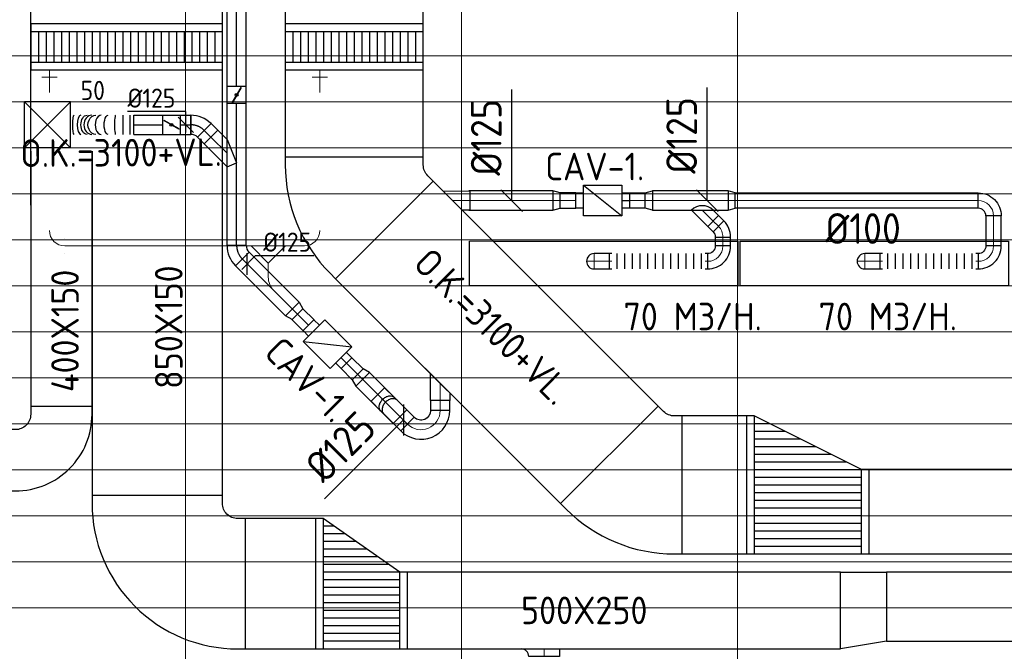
# Model space of a CAD drawing. Header units: millimetres. Extents: x -73257 to 31053, y 5203 to 51987.
# Tile 12 of 58: x -55850 to -49430, y 9635 to 13755. Entities that reach past the tile are written whole.
import ezdxf
from ezdxf.enums import TextEntityAlignment as Align

# ---------------------------------------------------------------- set-up
doc = ezdxf.new("R2010")
doc.units = ezdxf.units.MM
doc.header["$LTSCALE"] = 50
doc.linetypes.add('CENTER2', pattern=[28.575, 19.05, -3.175, 3.175, -3.175])
for name, color, linetype in [('4plfd', 254, 'Continuous'), ('BALKEN', 7, 'Continuous'), ('WL570---_RETOUR', 100, 'Continuous'), ('WL570---_TOEVOER', 200, 'Continuous'), ('WL570---_TOEVOER_HL', 1, 'Continuous'), ('WM570---', 2, 'Continuous'), ('WM570---_TOEVOER', 2, 'Continuous'), ('WM570---_TOEVOER_PR', 2, 'Continuous')]:
    doc.layers.add(name, color=color, linetype=linetype)
for name, color, linetype, lineweight in [('WL570---_BESTAAND-HARTLIJN', 161, 'Continuous', 0), ('WL570---_BESTAAND-ROOSTER', 161, 'Continuous', 0), ('WL570---_BESTAAND-TOEVOER', 180, 'Continuous', 0), ('WL570---_DEMONTEREN', 10, 'Continuous', 0)]:
    doc.layers.add(name, color=color, linetype=linetype, lineweight=lineweight)
doc.layers.get('WL570---_DEMONTEREN').off()
doc.styles.add('BURO-025', font='ISO96.shx', dxfattribs={"height": 125})
doc.styles.add('ISO', font='ISO', dxfattribs={"height": 162})
doc.styles.add('LZ-MAATVOEREN', font='simplex')
doc.styles.add('MAATVOERING', font='ISO')

# ---------------------------------------------------------------- blocks, each defined once
blk = doc.blocks.new('Groep-41')
at = {"color": 8, "linetype": 'Continuous', "lineweight": 13}
for p, q in [((-73154.9, 12999.1), (-22154.9, 12999.1)), ((-73154.9, 12699.1), (-22154.9, 12699.1)), ((-73154.9, 12399.1), (-22154.9, 12399.1)), ((-73154.9, 12099.1), (-22154.9, 12099.1))]:
    blk.add_line(p, q, dxfattribs=at)
blk = doc.blocks.new('Groep-50')
at = {"color": 8, "linetype": 'Continuous', "lineweight": 13}
for p, q in [((-54854.9, 19149.1), (-54854.9, 7003.9)), ((-53054.9, 18999.1), (-53054.9, 6825.7)), ((-56654.9, 18699.1), (-56654.9, 7233.8)), ((-72854.9, 11799.1), (-22392.8, 11799.1)), ((-72188.2, 11499.1), (-23121.3, 11499.1)), ((-71473.3, 11199.1), (-23841, 11199.1)), ((-70711.8, 10899.1), (-24597.7, 10899.1)), ((-69854.9, 10599.1), (-25389.2, 10599.1)), ((-69080.3, 10299.1), (-26229.6, 10299.1)), ((-68159.5, 9999.1), (-27084.9, 9999.1)), ((-67238.6, 9699.1), (-28071.2, 9699.1)), ((-66254.9, 9399.1), (-28992, 9399.1))]:
    blk.add_line(p, q, dxfattribs=at)
at = {"color": 8, "linetype": 'Continuous', "lineweight": 13, "flags": 128}
blk.add_lwpolyline([(-22004.9, 19149), (-22004.9, 11828, -0.208473), (-73205.8, 11785.1), (-73304.9, 11828.1)], format="xyb", dxfattribs=at)
at = {"color": 8, "linetype": 'Continuous', "lineweight": 13}
blk.add_arc((-47654.8, 70538.1), 63940.9, 246.496301, 293.503386, dxfattribs=at)
at = {"color": 8}
blk.add_blockref('Groep-41', (0, 0), dxfattribs=at)
blk = doc.blocks.new('Block plafond 3e verd')
at = {"layer": '4plfd'}
blk.add_blockref('Groep-50', (73304.912, -19149.14), dxfattribs=at)
blk = doc.blocks.new('ORN_T_SP')
blk.add_lwpolyline([(-0.5, 0.5), (-0.5, -0.5), (0.5, -0.5), (0.5, 0.5)], close=True)
at = {"style": 'LZ-MAATVOEREN', "flags": 9}
for tag, p in [('ROS_TYPE', (0.6333, 0.6833)), ('ROS_M3H', (0.6333, 0.4833)), ('ROS_ZIJDE', (0.6333, 0.2833)), ('ROS_STAT', (0.6333, 0.0833))]:
    blk.add_attdef(tag, p, '', height=0.125, dxfattribs=at)
blk = doc.blocks.new('KARO')
for p, q in [((1, 0.5), (0, 0.5)), ((0, -0.5), (1, -0.5))]:
    blk.add_line(p, q)
at = {"invisible_edges": 15}
blk.add_3dface([(0, 0.5), (0, -0.5), (1, -0.5), (1, 0.5)], dxfattribs=at)
at = {"layer": 'WL570---_BESTAAND-HARTLIJN'}
blk.add_line((0, 0), (1, 0), dxfattribs=at)
blk = doc.blocks.new('FLLINE100')
blk.add_line((0, -50), (0, 50))
blk = doc.blocks.new('OEX1000063300')
at = {"rotation": 180}
for p in [(50, 0), (100, 0), (150, 0), (200, 0), (250, 0), (300, 0), (350, 0), (400, 0), (450, 0), (500, 0), (550, 0), (600, 0)]:
    blk.add_blockref('FLLINE100', p, dxfattribs=at)
blk = doc.blocks.new('VBX1001000010025000')
at = {"layer": 'WL570---_TOEVOER'}
for p, q in [((50, -100), (300, 100)), ((300, 0), (350, 0))]:
    blk.add_line(p, q, dxfattribs=at)
blk.add_lwpolyline([(50, -100), (300, -100), (300, 100), (50, 100)], close=True, dxfattribs=at)
for points in [[(50, 50), (0, 50), (0, -50), (50, -50)], [(300, -50), (350, -50), (350, 50), (300, 50)]]:
    blk.add_lwpolyline(points, dxfattribs=at)
blk = doc.blocks.new('OBO10000090ZE')
blk.add_lwpolyline([(-50, 0), (50, 0), (50, 100, 1), (-50, 100)], format="xyb", close=True)
at = {"layer": 'WL570---_BESTAAND-HARTLIJN'}
for points in [[(0, 0), (0, 150)], [(-50, 100), (50, 100)]]:
    blk.add_lwpolyline(points, dxfattribs=at)
blk = doc.blocks.new('OSV1251000460G')
blk.add_lwpolyline([(0, -62.5), (46.7, -50), (46.7, 50), (0, 62.5)], close=True)
at = {"layer": 'WL570---_BESTAAND-HARTLIJN'}
blk.add_line((0, 0), (46.7, 0), dxfattribs=at)
blk = doc.blocks.new('OBO10000090L')
blk.add_lwpolyline([(50, 0, 0.414214), (-100, 150), (-100, 50, -0.414214), (-50, 0)], format="xyb", close=True)
at = {"invisible_edges": 15}
for points in [[(-91.3, 49.2), (-74, 147.7), (-100, 150), (-100, 50)], [(-82.9, 47), (-48.7, 141), (-74, 147.7), (-91.3, 49.2)], [(-75, 43.3), (-25, 129.9), (-48.7, 141), (-82.9, 47)], [(-67.9, 38.3), (-3.6, 114.9), (-25, 129.9), (-75, 43.3)], [(-61.7, 32.1), (14.9, 96.4), (-3.6, 114.9), (-67.9, 38.3)], [(-56.7, 25), (29.9, 75), (14.9, 96.4), (-61.7, 32.1)], [(-53, 17.1), (41, 51.3), (29.9, 75), (-56.7, 25)], [(-50.8, 8.7), (47.7, 26), (41, 51.3), (-53, 17.1)], [(-50, 0), (50, 0), (47.7, 26), (-50.8, 8.7)]]:
    blk.add_3dface(points, dxfattribs=at)
at = {"layer": 'WL570---_BESTAAND-HARTLIJN'}
blk.add_arc((-100, 0), 100, 0, 90, dxfattribs=at)
blk = doc.blocks.new('OZA1250100045L')
at = {"layer": 'WL570---_TOEVOER'}
blk.add_line((0, 0), (-70.7, 70.7), dxfattribs=at)
blk.add_lwpolyline([(-70.7, 0), (-106.1, 35.4), (-35.4, 106.1), (70.7, 0)], dxfattribs=at)
blk.add_arc((0, 70.7), 100, 225, 315, dxfattribs=at)
blk = doc.blocks.new('OBO10000045H')
blk.add_lwpolyline([(50, -41.4, 0.198912), (6.1, 64.6), (-64.6, -6.1, -0.198912), (-50, -41.4)], format="xyb", close=True)
at = {"invisible_edges": 15}
for points in [[(-61.7, -9.3), (14.9, 55), (6.1, 64.6), (-64.6, -6.1)], [(-59, -12.7), (22.9, 44.6), (14.9, 55), (-61.7, -9.3)], [(-56.7, -16.4), (29.9, 33.6), (22.9, 44.6), (-59, -12.7)], [(-54.7, -20.3), (35.9, 22), (29.9, 33.6), (-56.7, -16.4)], [(-53, -24.3), (41, 9.9), (35.9, 22), (-54.7, -20.3)], [(-51.7, -28.5), (44.9, -2.6), (41, 9.9), (-53, -24.3)], [(-50.8, -32.7), (47.7, -15.4), (44.9, -2.6), (-51.7, -28.5)], [(-50.2, -37.1), (49.4, -28.3), (47.7, -15.4), (-50.8, -32.7)], [(-50, -41.4), (50, -41.4), (49.4, -28.3), (-50.2, -37.1)]]:
    blk.add_3dface(points, dxfattribs=at)
at = {"layer": 'WL570---_BESTAAND-HARTLIJN'}
blk.add_arc((-100, -41.4), 100, 0, 45, dxfattribs=at)
blk = doc.blocks.new('OBO10000090H')
blk.add_lwpolyline([(50, -100, 0.414214), (-100, 50), (-100, -50, -0.414214), (-50, -100)], format="xyb", close=True)
at = {"invisible_edges": 15}
for points in [[(-91.3, -50.8), (-74, 47.7), (-100, 50), (-100, -50)], [(-82.9, -53), (-48.7, 41), (-74, 47.7), (-91.3, -50.8)], [(-75, -56.7), (-25, 29.9), (-48.7, 41), (-82.9, -53)], [(-67.9, -61.7), (-3.6, 14.9), (-25, 29.9), (-75, -56.7)], [(-61.7, -67.9), (14.9, -3.6), (-3.6, 14.9), (-67.9, -61.7)], [(-56.7, -75), (29.9, -25), (14.9, -3.6), (-61.7, -67.9)], [(-53, -82.9), (41, -48.7), (29.9, -25), (-56.7, -75)], [(-50.8, -91.3), (47.7, -74), (41, -48.7), (-53, -82.9)], [(-50, -100), (50, -100), (47.7, -74), (-50.8, -91.3)]]:
    blk.add_3dface(points, dxfattribs=at)
at = {"layer": 'WL570---_BESTAAND-HARTLIJN'}
blk.add_arc((-100, -100), 100, 0, 90, dxfattribs=at)
blk = doc.blocks.new('VV150025045025003000RG')
blk.add_lwpolyline([(0, 250), (300, 250), (300, -200), (0, -250)], close=True)
at = {"invisible_edges": 15}
blk.add_3dface([(0, 250), (300, 250), (300, -200), (0, -250)], dxfattribs=at)
blk = doc.blocks.new('KARH')
for p, q in [((1, 0.5), (0, 0.5)), ((0, -0.5), (1, -0.5))]:
    blk.add_line(p, q)
at = {"invisible_edges": 15}
blk.add_3dface([(0, 0.5), (0, -0.5), (1, -0.5), (1, 0.5)], dxfattribs=at)
blk = doc.blocks.new('OA120000090A1')
blk.add_lwpolyline([(-150, 0), (100, 0), (100, 50), (-100, 50, -0.414214), (-150, 0, -0.414214)], format="xyb")
at = {"layer": 'WL570---_BESTAAND-HARTLIJN'}
blk.add_line((0, 0), (0, 50), dxfattribs=at)
blk = doc.blocks.new('OAF12500045R')
blk.add_line((-138.4, 0), (138.4, 0))
blk.add_lwpolyline([(-88.4, 0), (35.4, 123.7), (123.7, 35.4), (88.4, 0)])
at = {"layer": 'WL570---_BESTAAND-HARTLIJN'}
blk.add_line((79.5, 79.5), (0, 0), dxfattribs=at)
blk = doc.blocks.new('VBO90015000050451-100')
blk.add_lwpolyline([(-450, -277.8), (450, -277.8), (450, -227.8, 0.198912), (157.1, 479.3), (121.8, 514.6), (-514.6, -121.8), (-479.3, -157.1, -0.198912), (-450, -227.8)], format="xyb", close=True)
blk = doc.blocks.new('OAF12500045L')
blk.add_line((-138.4, 0), (138.4, 0))
blk.add_lwpolyline([(-88.4, 0), (-123.7, 35.4), (-35.4, 123.7), (88.4, 0)])
at = {"layer": 'WL570---_BESTAAND-HARTLIJN'}
blk.add_line((-79.5, 79.5), (0, 0), dxfattribs=at)
blk = doc.blocks.new('*X130')
at = {"color": 0}
for p, q in [((50, 800), (250, 800)), ((50, 700), (450, 700)), ((50, 600), (650, 600)), ((50, 500), (750, 500)), ((50, 400), (750, 400)), ((50, 300), (750, 300)), ((50, 200), (750, 200)), ((50, 100), (750, 100))]:
    blk.add_line(p, q, dxfattribs=at)
blk = doc.blocks.new('*X131')
at = {"color": 0}
for p, q in [((50, 850), (150, 850)), ((50, 750), (350, 750)), ((50, 650), (550, 650)), ((50, 550), (750, 550)), ((50, 450), (750, 450)), ((50, 350), (750, 350)), ((50, 250), (750, 250)), ((50, 150), (750, 150)), ((50, 50), (750, 50))]:
    blk.add_line(p, q, dxfattribs=at)
blk = doc.blocks.new('VTR90015055020008000P1')
at = {"layer": 'WL570---_TOEVOER'}
for p, q in [((50, 450), (0, 450)), ((0, 450), (0, -450)), ((800, 100), (750, 100)), ((800, -450), (800, 100)), ((0, -450), (50, -450)), ((750, -450), (800, -450))]:
    blk.add_line(p, q, dxfattribs=at)
blk.add_lwpolyline([(50, -450), (750, -450), (750, 100), (50, 450)], close=True, dxfattribs=at)
for name in ['*X131', '*X130']:
    blk.add_blockref(name, (0, -450), dxfattribs=at)
blk = doc.blocks.new('*X147')
at = {"color": 0}
for p, q in [((50, 450), (550, 450)), ((50, 400), (550, 400)), ((50, 350), (550, 350)), ((50, 300), (550, 300)), ((50, 250), (550, 250)), ((50, 200), (550, 200)), ((50, 150), (550, 150)), ((50, 100), (550, 100)), ((50, 50), (550, 50)), ((50, 0), (550, 0)), ((121.4, -50), (550, -50)), ((192.9, -100), (550, -100)), ((264.3, -150), (550, -150)), ((335.7, -200), (550, -200)), ((407.1, -250), (550, -250)), ((478.6, -300), (550, -300))]:
    blk.add_line(p, q, dxfattribs=at)
blk = doc.blocks.new('VTR500250850150-3-0')
at = {"layer": 'WL570---_RETOUR'}
for p, q in [((50, 250), (0, 250)), ((0, 250), (0, -250)), ((600, 250), (550, 250)), ((600, -600), (600, 250)), ((0, -250), (50, -250)), ((550, -600), (600, -600))]:
    blk.add_line(p, q, dxfattribs=at)
blk.add_lwpolyline([(50, -250), (550, -600), (550, 250), (50, 250)], close=True, dxfattribs=at)
blk.add_blockref('*X147', (0, -250), dxfattribs=at)
blk = doc.blocks.new('VBO85015000050901-100')
blk.add_lwpolyline([(-425, -575), (425, -575), (425, -525, 0.414214), (-525, 425), (-575, 425), (-575, -425), (-525, -425, -0.414214), (-425, -525)], format="xyb", close=True)
blk = doc.blocks.new('VBO40015000050901-100')
blk.add_lwpolyline([(-200, -350), (200, -350), (200, -300, 0.414214), (-300, 200), (-350, 200), (-350, -200), (-300, -200, -0.414214), (-200, -300)], format="xyb", close=True)
blk = doc.blocks.new('VSP90015090015012-1')
at = {"layer": 'WL570---_TOEVOER'}
for p, q in [((50, -450), (50, 450)), ((250, -450), (250, 450)), ((50, 400), (250, 400)), ((50, 350), (250, 350)), ((50, 300), (250, 300)), ((50, 250), (250, 250)), ((50, 200), (250, 200)), ((50, 150), (250, 150)), ((50, 100), (250, 100)), ((50, 50), (250, 50)), ((50, 0), (250, 0)), ((50, -50), (250, -50)), ((50, -100), (250, -100)), ((50, -150), (250, -150)), ((50, -200), (250, -200)), ((50, -250), (250, -250)), ((50, -300), (250, -300)), ((50, -350), (250, -350)), ((50, -400), (250, -400))]:
    blk.add_line(p, q, dxfattribs=at)
blk.add_lwpolyline([(0, -450), (300, -450), (300, 450), (0, 450)], close=True, dxfattribs=at)
blk = doc.blocks.new('VSP12501501250150-0')
at = {"layer": 'WL570---_RETOUR'}
for p, q in [((50, -625), (50, 625)), ((250, -625), (250, 625)), ((50, 575), (250, 575)), ((50, 525), (250, 525)), ((50, 475), (250, 475)), ((50, 425), (250, 425)), ((50, 375), (250, 375)), ((50, 325), (250, 325)), ((50, 275), (250, 275)), ((50, 225), (250, 225)), ((50, 175), (250, 175)), ((50, 125), (250, 125)), ((50, 75), (250, 75)), ((50, 25), (250, 25)), ((50, -25), (250, -25)), ((50, -75), (250, -75)), ((50, -125), (250, -125)), ((50, -175), (250, -175)), ((50, -225), (250, -225)), ((50, -275), (250, -275)), ((50, -325), (250, -325)), ((50, -375), (250, -375)), ((50, -425), (250, -425)), ((50, -475), (250, -475)), ((50, -525), (250, -525)), ((50, -575), (250, -575))]:
    blk.add_line(p, q, dxfattribs=at)
blk.add_lwpolyline([(0, -625), (300, -625), (300, 625), (0, 625)], close=True, dxfattribs=at)
blk = doc.blocks.new('MVLINE')
blk.add_line((35.4, -35.4), (-35.4, 35.4))
blk = doc.blocks.new('OBO10000090R')
blk.add_lwpolyline([(150, -100, 0.414214), (0, 50), (0, -50, -0.414214), (50, -100)], format="xyb", close=True)
at = {"invisible_edges": 15}
for points in [[(8.7, -50.8), (26, 47.7), (0, 50), (0, -50)], [(17.1, -53), (51.3, 41), (26, 47.7), (8.7, -50.8)], [(25, -56.7), (75, 29.9), (51.3, 41), (17.1, -53)], [(32.1, -61.7), (96.4, 14.9), (75, 29.9), (25, -56.7)], [(38.3, -67.9), (114.9, -3.6), (96.4, 14.9), (32.1, -61.7)], [(43.3, -75), (129.9, -25), (114.9, -3.6), (38.3, -67.9)], [(47, -82.9), (141, -48.7), (129.9, -25), (43.3, -75)], [(49.2, -91.3), (147.7, -74), (141, -48.7), (47, -82.9)], [(50, -100), (150, -100), (147.7, -74), (49.2, -91.3)]]:
    blk.add_3dface(points, dxfattribs=at)
at = {"layer": 'WL570---_BESTAAND-HARTLIJN'}
blk.add_arc((0, -100), 100, 0, 90, dxfattribs=at)
blk = doc.blocks.new('OTS12512512500R')
blk.add_lwpolyline([(-225, -62.5), (0, -62.5), (0, 62.5), (-50, 112.5), (-175, 112.5), (-225, 62.5)], close=True)
at = {"layer": 'WL570---_BESTAAND-HARTLIJN'}
blk.add_line((-225, 0), (0, 0), dxfattribs=at)
at = {"layer": 'WL570---_BESTAAND-TOEVOER'}
blk.add_lwpolyline([(-225, 0), (-112.5, 112.5), (0, 0)], dxfattribs=at)
blk = doc.blocks.new('OBO12500045L')
blk.add_lwpolyline([(62.5, 0, 0.198912), (7.6, 132.6), (-80.8, 44.2, -0.198912), (-62.5, 0)], format="xyb", close=True)
at = {"invisible_edges": 15}
for points in [[(-77.1, 40.2), (18.6, 120.5), (7.6, 132.6), (-80.8, 44.2)], [(-73.8, 35.8), (28.6, 107.5), (18.6, 120.5), (-77.1, 40.2)], [(-70.9, 31.2), (37.4, 93.8), (28.6, 107.5), (-73.8, 35.8)], [(-68.4, 26.4), (44.9, 79.2), (37.4, 93.8), (-70.9, 31.2)], [(-66.3, 21.4), (51.2, 64.1), (44.9, 79.2), (-68.4, 26.4)], [(-64.6, 16.2), (56.1, 48.5), (51.2, 64.1), (-66.3, 21.4)], [(-63.4, 10.9), (59.7, 32.6), (56.1, 48.5), (-64.6, 16.2)], [(-62.7, 5.4), (61.8, 16.3), (59.7, 32.6), (-63.4, 10.9)], [(-62.5, 0), (62.5, 0), (61.8, 16.3), (-62.7, 5.4)]]:
    blk.add_3dface(points, dxfattribs=at)
at = {"layer": 'WL570---_BESTAAND-HARTLIJN'}
blk.add_arc((-125, 0), 125, 0, 45, dxfattribs=at)
blk = doc.blocks.new('OBO125000135H')
blk.add_lwpolyline([(62.5, -301.8, 0.668179), (-257.6, -169.2), (-169.2, -257.6, -0.668179), (-62.5, -301.8)], format="xyb", close=True)
at = {"invisible_edges": 15}
for points in [[(-141.2, -241.4), (-173.5, -120.7), (-218.8, -139.4), (-156.2, -247.7)], [(-125, -239.3), (-125, -114.3), (-173.5, -120.7), (-141.2, -241.4)], [(-108.8, -241.4), (-76.5, -120.7), (-125, -114.3), (-125, -239.3)], [(-93.8, -247.7), (-31.3, -139.4), (-76.5, -120.7), (-108.8, -241.4)], [(-156.2, -247.7), (-218.8, -139.4), (-257.6, -169.2), (-169.2, -257.6)], [(-80.8, -257.6), (7.6, -169.2), (-31.3, -139.4), (-93.8, -247.7)], [(-70.9, -270.5), (37.4, -208), (7.6, -169.2), (-80.8, -257.6)], [(-64.6, -285.6), (56.1, -253.2), (37.4, -208), (-70.9, -270.5)], [(-62.5, -301.8), (62.5, -301.8), (56.1, -253.2), (-64.6, -285.6)]]:
    blk.add_3dface(points, dxfattribs=at)
at = {"layer": 'WL570---_BESTAAND-HARTLIJN'}
blk.add_arc((-125, -301.8), 125, 0, 135, dxfattribs=at)
blk = doc.blocks.new('RB45DO')
blk.add_lwpolyline([(0.707107, 0.5), (0, 0.5), (0, -0.5), (0.707107, -0.5, 0.133256), (0.835518, -0.465158, 0.106756), (0.957107, -0.353553, 0.082828), (1.032249, -0.198077, 0.071352), (1.06066, 0, 0.071352), (1.032249, 0.198077, 0.082828), (0.957107, 0.353553, 0.106756), (0.835518, 0.465158, 0.133256)], format="xyb", close=True)
at = {"layer": 'WL570---_BESTAAND-HARTLIJN'}
blk.add_line((0, 0), (1.06066, 0), dxfattribs=at)
blk = doc.blocks.new('OBO12500045N')
at = {"xscale": 125, "yscale": 125, "zscale": 125}
blk.add_blockref('RB45DO', (0, 0), dxfattribs=at)
blk = doc.blocks.new('RB45UP')
blk.add_lwpolyline([(0, -0.5), (0.707107, -0.5), (0.707107, 0.5), (0, 0.5, -0.133256), (0.128411, 0.465158, -0.106756), (0.25, 0.353553, -0.082828), (0.325143, 0.198077, -0.071352), (0.353553, 0, -0.071352), (0.325143, -0.198077, -0.082828), (0.25, -0.353553, -0.106756), (0.128411, -0.465158, -0.133256)], format="xyb", close=True)
at = {"layer": 'WL570---_BESTAAND-HARTLIJN'}
blk.add_line((0, 0), (0.707107, 0), dxfattribs=at)
blk = doc.blocks.new('OBO12500045O')
at = {"xscale": 125, "yscale": 125, "zscale": 125}
blk.add_blockref('RB45UP', (0, 0), dxfattribs=at)
blk = doc.blocks.new('*U634')
at = {"color": 0, "ltscale": 10}
for p, q in [((150, 150, -2500), (-150, 150, -2500)), ((-150, -150, -2500), (-150, 150, -2500)), ((150, -150, -2500), (-150, 150, -2500)), ((-150, -150, -2500), (150, 150, -2500)), ((150, -150, -2500), (150, 150, -2500)), ((150, -150, -2500), (-150, -150, -2500))]:
    blk.add_line(p, q, dxfattribs=at)
at = {"layer": 'WL570---_TOEVOER_HL', "linetype": 'CENTER2'}
blk.add_circle((0, 0, -2500), 0.075, dxfattribs=at)
at = {"layer": 'WL570---_TOEVOER', "color": 2, "style": 'BURO-025'}
for tag in ['MC', 'Q']:
    blk.add_attdef(tag, text='', height=125, dxfattribs=at).set_placement((0, 0), align=Align.MIDDLE)
at = {"layer": 'WM570---_TOEVOER_PR', "color": 2, "style": 'BURO-025'}
blk.add_attdef('POSNR', text='', height=125, dxfattribs=at).set_placement((0, 0), align=Align.MIDDLE)
blk = doc.blocks.new('*U768')
at = {"color": 0, "ltscale": 10}
for p, q in [((0, 62.5, -2700), (462, 62.5, -2700)), ((0, -62.5, -2700), (0, 62.5, -2700)), ((462, 62.5, -2700), (462, -62.5, -2700)), ((0, -62.5, -2700), (462, -62.5, -2700))]:
    blk.add_line(p, q, dxfattribs=at)
at = {"layer": 'WL570---_TOEVOER_HL', "linetype": 'CENTER2'}
blk.add_line((0, 0, -2700), (462, 0, -2700), dxfattribs=at)
at = {"layer": 'WM570---_TOEVOER_PR', "color": 2, "style": 'BURO-025'}
blk.add_attdef('POSNR', text='', height=125, dxfattribs=at).set_placement((0, 0), align=Align.MIDDLE)
blk = doc.blocks.new('*U769')
at = {"color": 0, "ltscale": 10}
for p, q in [((-51.8, -62.5, -2700), (-51.8, 62.5, -2700)), ((80.8, 7.6, -2700), (-7.6, -80.8, -2700))]:
    blk.add_line(p, q, dxfattribs=at)
for radius in [187.6, 62.6]:
    blk.add_arc((-51.8, -125.1, -2700), radius, 45, 90, dxfattribs=at)
at = {"layer": 'WL570---_TOEVOER_HL', "linetype": 'CENTER2'}
blk.add_arc((-51.8, -125.1, -2700), 125.1, 45, 90, dxfattribs=at)
at = {"layer": 'WM570---_TOEVOER_PR', "color": 2, "style": 'BURO-025'}
blk.add_attdef('POSNR', text='', height=125, dxfattribs=at).set_placement((0, 0), align=Align.MIDDLE)
blk = doc.blocks.new('*U770')
at = {"color": 0, "ltscale": 10}
for p, q in [((0, 62.5, -2700), (61.2, 62.5, -2700)), ((0, -62.5, -2700), (0, 62.5, -2700)), ((61.2, 62.5, -2700), (61.2, -62.5, -2700)), ((0, -62.5, -2700), (61.2, -62.5, -2700))]:
    blk.add_line(p, q, dxfattribs=at)
at = {"layer": 'WL570---_TOEVOER_HL', "linetype": 'CENTER2'}
blk.add_line((0, 0, -2700), (61.2, 0, -2700), dxfattribs=at)
at = {"layer": 'WM570---_TOEVOER_PR', "color": 2, "style": 'BURO-025'}
blk.add_attdef('POSNR', text='', height=125, dxfattribs=at).set_placement((0, 0), align=Align.MIDDLE)
blk = doc.blocks.new('*U771')
at = {"color": 0, "ltscale": 10}
for p, q in [((0, 88.4, -2700), (-62.5, 62.5, -2700)), ((0, 88.4, -2700), (149.3, -61, -2700)), ((0, -88.4, -2700), (-62.5, 62.5, -2700)), ((149.3, -61, -2700), (61, -149.3, -2700)), ((0, -88.4, -2700), (61, -149.3, -2700))]:
    blk.add_line(p, q, dxfattribs=at)
at = {"layer": 'WL570---_TOEVOER_HL', "linetype": 'CENTER2'}
blk.add_line((0, 0, -2700), (105.2, -105.2, -2700), dxfattribs=at)
at = {"layer": 'WM570---_TOEVOER_PR', "color": 2, "style": 'BURO-025'}
blk.add_attdef('POSNR', text='', height=125, dxfattribs=at).set_placement((0, 0), align=Align.MIDDLE)
blk = doc.blocks.new('*U772')
at = {"color": 0, "ltscale": 10}
for p, q in [((-51.8, -62.5, -2700), (-51.8, 62.5, -2700)), ((80.8, 7.6, -2700), (-7.6, -80.8, -2700))]:
    blk.add_line(p, q, dxfattribs=at)
for radius in [187.6, 62.6]:
    blk.add_arc((-51.8, -125.1, -2700), radius, 45, 90, dxfattribs=at)
at = {"layer": 'WL570---_TOEVOER_HL', "linetype": 'CENTER2'}
blk.add_arc((-51.8, -125.1, -2700), 125.1, 45, 90, dxfattribs=at)
at = {"layer": 'WM570---_TOEVOER_PR', "color": 2, "style": 'BURO-025'}
blk.add_attdef('POSNR', text='', height=125, dxfattribs=at).set_placement((0, 0), align=Align.MIDDLE)
blk = doc.blocks.new('*U773')
at = {"color": 0, "ltscale": 10}
for p, q in [((0, 62.5, -2700), (69.3, 62.5, -2700)), ((69.3, 62.5, -2700), (69.3, -62.5, -2700)), ((0, -62.5, -2700), (69.3, -62.5, -2700))]:
    blk.add_line(p, q, dxfattribs=at)
at = {"layer": 'WL570---_TOEVOER_HL', "linetype": 'CENTER2'}
blk.add_line((0, 0, -2700), (69.3, 0, -2700), dxfattribs=at)
at = {"layer": 'WM570---_TOEVOER_PR', "color": 2, "style": 'BURO-025'}
blk.add_attdef('POSNR', text='', height=125, dxfattribs=at).set_placement((0, 0), align=Align.MIDDLE)
blk = doc.blocks.new('*U774')
at = {"ltscale": 10}
for p, q in [((-56.4, 62.5, -2700), (56.4, 62.5, -2700)), ((-56.4, -62.5, -2700), (-56.4, 62.5, -2700)), ((-49.4, 27.3, -2700), (-48.4, 29.1, -2700)), ((48.4, -29.1, -2700), (-49.4, 27.3, -2700)), ((49.4, -27.3, -2700), (-48.4, 29.1, -2700)), ((56.4, 62.5, -2700), (56.4, -62.5, -2700)), ((-56.4, -62.5, -2700), (56.4, -62.5, -2700)), ((48.4, -29.1, -2700), (49.4, -27.3, -2700))]:
    blk.add_line(p, q, dxfattribs=at)
blk.add_circle((0, 0, -2700), 9.41, dxfattribs=at)
at = {"layer": 'WL570---_TOEVOER', "color": 2, "style": 'BURO-025'}
blk.add_attdef('I', text='', height=125, dxfattribs=at).set_placement((0, 0), align=Align.MIDDLE)
at = {"layer": 'WM570---_TOEVOER_PR', "color": 2, "style": 'BURO-025'}
blk.add_attdef('POSNR', text='', height=125, dxfattribs=at).set_placement((0, 0), align=Align.MIDDLE)
blk = doc.blocks.new('*U775')
at = {"color": 0, "ltscale": 10}
for p, q in [((0, 62.5, -2700), (189.7, 62.5, -2700)), ((0, -62.5, -2700), (0, 62.5, -2700)), ((0, -62.5, -2700), (189.7, -62.5, -2700))]:
    blk.add_line(p, q, dxfattribs=at)
at = {"layer": 'WL570---_TOEVOER_HL', "linetype": 'CENTER2'}
blk.add_line((0, 0, -2700), (189.7, 0, -2700), dxfattribs=at)
at = {"layer": 'WM570---_TOEVOER_PR', "color": 2, "style": 'BURO-025'}
blk.add_attdef('POSNR', text='', height=125, dxfattribs=at).set_placement((0, 0), align=Align.MIDDLE)
blk = doc.blocks.new('*U776')
at = {"color": 0, "ltscale": 10}
for p, q in [((0, 62.5, -2700), (0, -62.5, -2700)), ((22.9, 62.5, -2700), (22.9, -62.5, -2700)), ((68.7, 62.5, -2700), (68.7, -62.5, -2700)), ((411.9, 62.5, -2700), (411.9, -62.5, -2700))]:
    blk.add_line(p, q, dxfattribs=at)
for centre, major_axis, ratio, start_param, end_param in [((117.5, 0, -2700), (0, -62.5), 0.137772, 0, 3.141593), ((211.3, 0, -2700), (0, -62.5), 0.638299, 0, 3.141593), ((272.5, 0, -2700), (0, 62.5), 0.825986, 3.141593, 6.283185), ((343.9, 0, -2700), (0, 62.5), 0.403051, 3.141593, 6.283185)]:
    blk.add_ellipse(centre, major_axis=major_axis, ratio=ratio, start_param=start_param, end_param=end_param, dxfattribs=at)
at = {"color": 0, "ltscale": 10, "extrusion": (0, 0, -1)}
for centre, major_axis, ratio, start_param, end_param in [((167.2, 0, -2700), (0, 62.5), 0.403051, 0, 3.141593), ((246.5, 0, -2700), (0, 62.5), 0.825986, 0, 3.141593), ((304.2, 0, -2700), (0, -62.5), 0.638299, 3.141593, 6.283185), ((388.7, 0, -2700), (0, -62.5), 0.137772, 3.141593, 6.283185)]:
    blk.add_ellipse(centre, major_axis=major_axis, ratio=ratio, start_param=start_param, end_param=end_param, dxfattribs=at)
at = {"layer": 'WM570---_TOEVOER_PR', "color": 2, "style": 'BURO-025'}
blk.add_attdef('POSNR', text='', height=125, dxfattribs=at).set_placement((0, 0), align=Align.MIDDLE)
blk = doc.blocks.new('*U777')
at = {"color": 0, "ltscale": 10}
for p, q in [((0, 62.5, -2700), (925.1, 62.5, -2700)), ((0, -62.5, -2700), (0, 62.5, -2700)), ((0, -62.5, -2700), (925.1, -62.5, -2700))]:
    blk.add_line(p, q, dxfattribs=at)
at = {"layer": 'WL570---_TOEVOER_HL', "linetype": 'CENTER2'}
blk.add_line((0, 0, -2700), (925.1, 0, -2700), dxfattribs=at)
at = {"layer": 'WM570---_TOEVOER_PR', "color": 2, "style": 'BURO-025'}
blk.add_attdef('POSNR', text='', height=125, dxfattribs=at).set_placement((0, 0), align=Align.MIDDLE)
blk = doc.blocks.new('*U778')
at = {"ltscale": 10}
for p, q in [((-56.5, -62.5, -2700), (-56.5, 62.5, -2700)), ((-56.5, 62.5, -2700), (56.5, 62.5, -2700)), ((-49.4, 27.3, -2700), (-48.4, 29.1, -2700)), ((48.4, -29.1, -2700), (-49.4, 27.3, -2700)), ((49.4, -27.3, -2700), (-48.4, 29.1, -2700)), ((56.5, 62.5, -2700), (56.5, -62.5, -2700)), ((-56.5, -62.5, -2700), (56.5, -62.5, -2700)), ((48.4, -29.1, -2700), (49.4, -27.3, -2700))]:
    blk.add_line(p, q, dxfattribs=at)
blk.add_circle((0, 0, -2700), 9.41, dxfattribs=at)
at = {"layer": 'WL570---_TOEVOER', "color": 2, "style": 'BURO-025'}
blk.add_attdef('I', text='', height=125, dxfattribs=at).set_placement((0, 0), align=Align.MIDDLE)
at = {"layer": 'WM570---_TOEVOER_PR', "color": 2, "style": 'BURO-025'}
blk.add_attdef('POSNR', text='', height=125, dxfattribs=at).set_placement((0, 0), align=Align.MIDDLE)
blk = doc.blocks.new('*U779')
at = {"color": 0, "ltscale": 10}
for p, q in [((0, 62.5, -2700), (3223.6, 62.5, -2700)), ((3223.6, 62.5, -2700), (3223.6, -62.5, -2700)), ((0, -62.5, -2700), (3223.6, -62.5, -2700))]:
    blk.add_line(p, q, dxfattribs=at)
at = {"layer": 'WL570---_TOEVOER_HL', "linetype": 'CENTER2'}
blk.add_line((0, 0, -2700), (3223.6, 0, -2700), dxfattribs=at)
at = {"layer": 'WM570---_TOEVOER_PR', "color": 2, "style": 'BURO-025'}
blk.add_attdef('POSNR', text='', height=125, dxfattribs=at).set_placement((0, 0), align=Align.MIDDLE)
blk = doc.blocks.new('*U781')
at = {"layer": 'WM570---_TOEVOER', "color": 0, "ltscale": 10}
for p, q in [((0, 86.5), (-380.4, 86.5)), ((0, -50), (0, 86.5)), ((50, -50), (-50, 50))]:
    blk.add_line(p, q, dxfattribs=at)
at = {"layer": 'WM570---_TOEVOER', "color": 0, "style": 'BURO-025'}
blk.add_text('%%c125', height=125, dxfattribs=at).set_placement((-380.4, 111.5))
blk = doc.blocks.new('*U782')
at = {"layer": 'WM570---_TOEVOER', "color": 0, "ltscale": 10}
for p, q in [((0, -70.7), (0, 70.7)), ((-35.4, -35.4), (54.7, 54.7)), ((54.7, 54.7), (435.1, 54.7))]:
    blk.add_line(p, q, dxfattribs=at)
at = {"layer": 'WM570---_TOEVOER', "color": 0, "style": 'BURO-025'}
blk.add_text('%%c125', height=125, dxfattribs=at).set_placement((104.7, 79.7))

msp = doc.modelspace()

# ---------------------------------------------------------------- linework, layer by layer
at = {"layer": 'BALKEN', "linetype": 'Continuous'}
for radius, start, end in [(63040.636, 247.03139405, 292.96833125), (64240.636, 246.32068853, 293.67904045)]:
    msp.add_arc((-45768.356, 71057.808), radius, start, end, dxfattribs=at)
at = {"layer": 'WL570---_BESTAAND-ROOSTER'}
msp.add_line((-52761.24, 12309.092), (-52917.007, 12309.092), dxfattribs=at)
at = {"layer": 'WL570---_TOEVOER'}
for p, q in [((-52917.007, 12019.092), (-52917.007, 12309.092)), ((-52761.24, 12309.092), (-51168.496, 12309.092)), ((-51168.496, 12309.092), (-51168.496, 12019.092)), ((-52471.24, 12019.092), (-52917.007, 12019.092)), ((-51168.496, 12019.092), (-52471.24, 12019.092))]:
    msp.add_line(p, q, dxfattribs=at)
at = {"layer": 'WM570---'}
for points in [[(-52641.211, 12574.735), (-52641.211, 12687.574), (-52641.211, 13299.479)], [(-51366.823, 12574.735), (-51366.823, 12700.44), (-51366.823, 13312.345)], [(-53348.452, 11143.715), (-53429.277, 11062.889), (-53861.959, 10630.207)]]:
    msp.add_lwpolyline(points, dxfattribs=at)

# ---------------------------------------------------------------- block references
at = {"layer": 'WL570---_BESTAAND-TOEVOER'}
for name, p, rotation in [('OZA1250100045L', (-51399.273, 12512.235), 180), ('VBX1001000010025000', (-53966.429, 11761.692), 315)]:
    msp.add_blockref(name, p, dxfattribs=dict(at, rotation=rotation))
at = {"layer": 'WL570---_BESTAAND-TOEVOER', "xscale": 0.172682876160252, "yscale": 100, "zscale": 100, "rotation": 180}
msp.add_blockref('KARO', (-55555.869, 12279.224), dxfattribs=at)
at = {"layer": 'WL570---_DEMONTEREN'}
for name, p in [('OBO10000090ZE', (-55655.869, 13279.224)), ('OBO10000090ZE', (-53893.496, 13279.224)), ('OSV1251000460G', (-54116.494, 12279.224))]:
    msp.add_blockref(name, p, dxfattribs=at)
at = {"layer": 'WL570---_DEMONTEREN', "rotation": 180}
for name, p in [('OBO10000090R', (-55555.869, 12279.224)), ('OTS12512512500R', (-54341.494, 12279.224)), ('OBO12500045L', (-54228.994, 12076.035))]:
    msp.add_blockref(name, p, dxfattribs=at)
at = {"layer": 'WL570---_DEMONTEREN', "xscale": 1028.38539734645, "yscale": 100, "zscale": 100}
msp.add_blockref('KARO', (-55556.042, 12279.224), dxfattribs=at)
at = {"layer": 'WL570---_DEMONTEREN'}
for p, xscale, yscale, zscale, rotation in [((-54388.145, 12279.224), 139.5119255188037, 100, 100, 180), ((-53993.496, 12279.224), 76.3480528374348, 100, 100, 180), ((-54228.994, 12166.724), 90.68987917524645, 125, 125, 270), ((-54192.383, 11987.646), 170.2018180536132, 125, 125, 315)]:
    msp.add_blockref('KARO', p, dxfattribs=dict(at, xscale=xscale, yscale=yscale, zscale=zscale, rotation=rotation))
at = {"layer": 'WL570---_DEMONTEREN', "xscale": -1}
msp.add_blockref('OSV1251000460G', (-54341.494, 12279.224), dxfattribs=at)
at = {"layer": 'WL570---_DEMONTEREN', "xscale": -1, "rotation": 180}
msp.add_blockref('OBO10000090R', (-53993.496, 12279.224), dxfattribs=at)
at = {"layer": 'WL570---_RETOUR'}
for name, p in [('Block plafond 3e verd', (-71418.596, 19669.012)), ('VV150025045025003000RG', (-50498.063, 9900.905))]:
    msp.add_blockref(name, p, dxfattribs=at)
for p, xscale, yscale, zscale, rotation in [((-55153.769, 18491.616), 7305.435120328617, 1250, 150, 270.0041069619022), ((-55578.206, 12897.65), 1666.922343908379, 400, 150, 270), ((-54953.206, 12897.739), 2246.834693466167, 850, 150, 270), ((-53920.94, 10075.905), 457.2655771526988, 850, 150, 179.9999999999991), ((-50498.063, 9900.905), 2822.877198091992, 500, 250, 180)]:
    msp.add_blockref('KARH', p, dxfattribs=dict(at, xscale=xscale, yscale=yscale, zscale=zscale, rotation=rotation))
for name, p, rotation in [('VSP12501501250150-0', (-55153.206, 13728.029), 270.0041069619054), ('VBO40015000050901-100', (-55578.206, 10880.727), 270), ('VBO85015000050901-100', (-54953.206, 10075.905), 180), ('VTR500250850150-3-0', (-53320.94, 9900.905), 180)]:
    msp.add_blockref(name, p, dxfattribs=dict(at, rotation=rotation))
at = {"layer": 'WL570---_RETOUR', "xscale": 3840.384117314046, "yscale": 450, "zscale": 250}
msp.add_blockref('KARH', (-50198.063, 9925.905), dxfattribs=at)
at = {"layer": 'WL570---_RETOUR', "xscale": -1, "rotation": 180}
msp.add_blockref('OA120000090A1', (-52430.367, 9650.905), dxfattribs=at)
at = {"layer": 'WL570---_TOEVOER'}
for name, p, xscale, yscale, zscale, rotation in [('KARH', (-53668.301, 12857.574), 8596.515678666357, 900, 150, 90.00000000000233), ('KARH', (-53471.855, 12383.31), 2074.677502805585, 900, 150, 315), ('KARO', (-52373.479, 12574.735), 547.8468879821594, 125, 125, 180), ('KARO', (-52223.414, 12574.735), 103.4122960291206, 100, 100, 180), ('KARO', (-51874.853, 12574.735), -103.4122960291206, 100, 100, 180), ('KARO', (-51231.433, 12574.735), 493.3552946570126, 125, 125, 180), ('KARO', (-51293.925, 12406.887), 48.98494323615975, 100, 100, 135.0000000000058), ('KARO', (-49500.001, 12278.614), 196.1217778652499, 100, 100, 90), ('KARO', (-51264.635, 12278.614), 57.5628360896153, 100, 100, 90), ('KARO', (-53965.92, 11761.184), -103.4122960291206, 100, 100, 315), ('KARO', (-53719.45, 11514.714), 103.4122960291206, 100, 100, 315), ('KARO', (-53321.582, 11116.845), 412.6055519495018, 125, 125, 135.0000000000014), ('KARO', (-53433.128, 11228.392), 26.77669529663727, 125, 125, 134.9999999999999), ('KARO', (-53108.193, 11270.753), 65.51932127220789, 125, 125, 270)]:
    msp.add_blockref(name, p, dxfattribs=dict(at, xscale=xscale, yscale=yscale, zscale=zscale, rotation=rotation))
for name, p, rotation in [('*U779', (-54435.36, 13320.398, 2700), 89.99999999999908), ('VSP90015090015012-1', (-53668.301, 13728.029), 270), ('*U778', (-54435.36, 13263.948, 2700), 89.99999999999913), ('*U777', (-54435.36, 12282.424, 2700), 89.99999999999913), ('*U776', (-55106.658, 13069.012, 2700), 180), ('*U770', (-54646.296, 13032.384, 2700), 315), ('*U771', (-54497.86, 12883.948, 2700), 180), ('VBO90015000050451-100', (-53668.301, 12579.757), 180), ('OAF12500045R', (-53027.407, 12574.735), 315), ('*U769', (-54435.36, 12230.624, 2700), 135), ('OBO10000090L', (-51364.635, 12178.614), 270), ('OBO10000090L', (-49600.001, 12178.614), 270), ('*U768', (-54072.032, 11867.295, 2700), 135), ('OBO10000090ZE', (-52003.956, 12178.614), 90), ('OBO10000090ZE', (-50239.322, 12178.614), 90), ('OSV1251000460G', (-53613.338, 11408.602), 135), ('OAF12500045L', (-53108.193, 11383.253), 135), ('OBO12500045O', (-53452.062, 11247.326), 134.9999999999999), ('OBO12500045N', (-53370.628, 11165.892), 134.9999999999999), ('OBO125000135H', (-53108.193, 10903.457), 225.0000000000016), ('VBO90015000050451-100', (-51808.389, 10719.845), 225)]:
    msp.add_blockref(name, p, dxfattribs=dict(at, rotation=rotation))
ref = msp.add_blockref('*U634', (-55668.596, 13069.012, 2500), dxfattribs=at)
ref.add_attrib('Q', '50', (-55452.726, 13230.92), dxfattribs={"color": 2, "height": 125, "style": 'BURO-025'})
ref.add_attrib('MC', 'T1', (-56038.718, 13227.589), dxfattribs={"color": 2, "height": 125, "style": 'BURO-025'})
for name, p in [('*U775', (-55106.658, 13069.012, 2700)), ('*U774', (-54860.493, 13069.012, 2700)), ('*U773', (-54804.043, 13069.012, 2700)), ('*U772', (-54682.924, 13069.012, 2700)), ('OSV1251000460G', (-52373.479, 12574.735)), ('OSV1251000460G', (-51231.29, 12574.735)), ('OBO10000045H', (-51264.635, 12377.598)), ('VTR90015055020008000P1', (-51110.119, 10719.845))]:
    msp.add_blockref(name, p, dxfattribs=at)
at = {"layer": 'WL570---_TOEVOER', "xscale": -1}
for name, p, rotation in [('VBX1001000010025000', (-52224.133, 12574.735), 180), ('OBO10000090H', (-49500.001, 12574.735), 270), ('OSV1251000460G', (-54072.032, 11867.295), 134.9999999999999)]:
    msp.add_blockref(name, p, dxfattribs=dict(at, rotation=rotation))
at = {"layer": 'WL570---_TOEVOER'}
for name, p, xscale, yscale, zscale in [('KARO', (-52373.479, 12574.735), -2.167748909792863, 125, 125), ('KARO', (-49600.001, 12574.735), -1582.693260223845, 100, 100), ('KARO', (-52003.956, 12178.614), 16.03765465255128, 100, 100), ('KARO', (-51380.858, 12178.614), 16.2227493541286, 100, 100), ('KARO', (-50239.322, 12178.614), 16.03765465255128, 100, 100), ('KARO', (-49616.224, 12178.614), 16.2227493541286, 100, 100), ('KARH', (-51530.572, 10719.845), 420.4530258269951, 900, 150), ('KARH', (-50310.119, 10544.845), 3782.567032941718, 550, 200)]:
    msp.add_blockref(name, p, dxfattribs=dict(at, xscale=xscale, yscale=yscale, zscale=zscale))
at = {"layer": 'WL570---_TOEVOER', "xscale": -1}
for name, p in [('OSV1251000460G', (-51724.788, 12574.735)), ('OEX1000063300', (-51355.821, 12178.614)), ('OEX1000063300', (-49591.187, 12178.614))]:
    msp.add_blockref(name, p, dxfattribs=at)
at = {"layer": 'WL570---_TOEVOER', "xscale": -1750, "yscale": 290}
msp.add_blockref('ORN_T_SP', (-50277.373, 12164.092), dxfattribs=at)
at = {"layer": 'WM570---', "xscale": 2, "yscale": 2, "zscale": 2}
for p in [(-52641.211, 12574.735), (-51366.823, 12574.735)]:
    msp.add_blockref('MVLINE', p, dxfattribs=at)
at = {"layer": 'WM570---', "xscale": 2, "yscale": 2, "zscale": 2, "rotation": 135.0000000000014}
msp.add_blockref('MVLINE', (-53348.452, 11143.715), dxfattribs=at)
at = {"layer": 'WM570---_TOEVOER'}
for name, p in [('*U781', (-54766.258, 13069.012, 2700)), ('*U782', (-54366.35, 12161.614, 2700))]:
    msp.add_blockref(name, p, dxfattribs=at)

# ---------------------------------------------------------------- texts
at = {"layer": 'WM570---'}
for s, height, rotation, style, p in [('%%c125', 200, 90, 'MAATVOERING', (-52707.878, 12737.574)), ('%%c125', 200, 90, 'MAATVOERING', (-51433.49, 12750.44)), ('O.K.=3100+VL.', 180, 0.3148098, 'ISO', (-55844.918, 12793.436)), ('400X150', 180, 90, 'MAATVOERING', (-55464.301, 11325.761)), ('850X150', 180, 90, 'MAATVOERING', (-54788.032, 11346.117)), ('O.K.=3100+VL.', 180, 315.3148098, 'ISO', (-53293.834, 12152.099)), ('CAV-1.', 180, 315, 'MAATVOERING', (-54264.723, 11571.356))]:
    msp.add_text(s, height=height, rotation=rotation, dxfattribs=dict(at, style=style)).set_placement(p)
at = {"layer": 'WM570---', "style": 'MAATVOERING'}
for s, height, p in [('CAV-1.', 180, (-52423.359, 12706.873)), ('%%c100', 200, (-50596.199, 12292.492)), ('70 M3/H.', 180, (-51912.894, 11728.433)), ('70 M3/H.', 180, (-50640.623, 11728.433)), ('500X250', 180, (-52580.974, 9811.924))]:
    msp.add_text(s, height=height, dxfattribs=at).set_placement(p)
msp.add_text('%%c125', height=200, rotation=45, dxfattribs=at).set_placement((-53511.773, 11074.675), align=Align.RIGHT)

doc.saveas('drawing.dxf')
